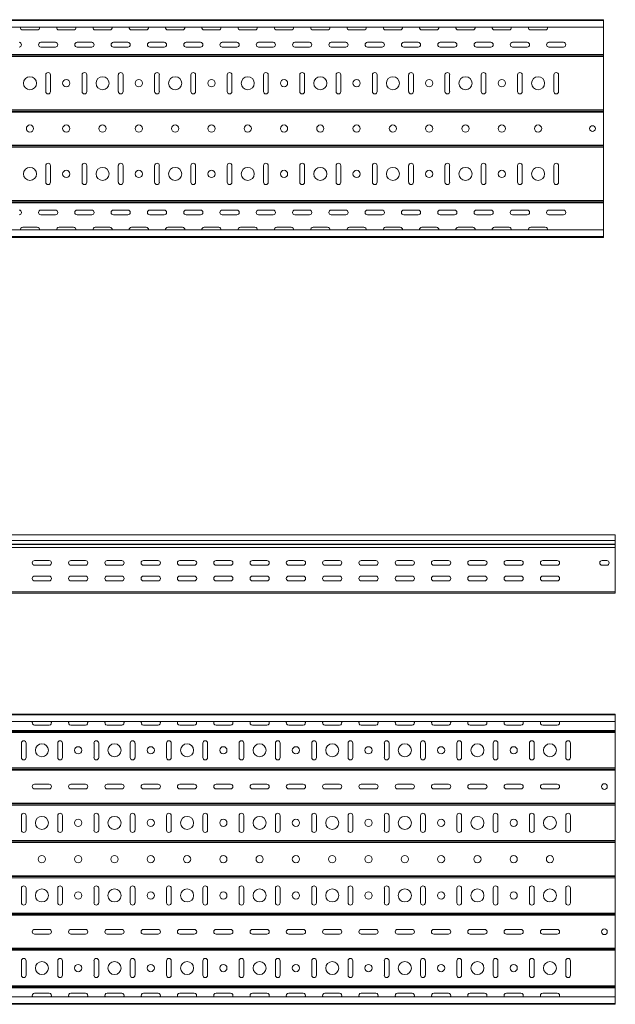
# Model space of a CAD drawing. Header units: millimetres. Extents: x -687 to 2818, y -3045 to -151.
# Tile 9 of 11: x 1997 to 2818, y -3043 to -1687. Entities that reach past the tile are written whole.
import ezdxf

# ---------------------------------------------------------------- set-up
doc = ezdxf.new("R2010")
doc.units = ezdxf.units.MM

msp = doc.modelspace()

# ---------------------------------------------------------------- linework, layer by layer
at = {"color": 7, "linetype": 'Continuous', "lineweight": 15}
for p, q in [((333.4, -1686.6), (2801.4, -1686.6)), ((2801.4, -1687.7), (333.4, -1687.7)), ((2801.4, -1687.7), (2801.4, -1686.6)), ((2801.4, -1696.8), (2801.4, -1687.7)), ((333.4, -1696.8), (2801.4, -1696.8)), ((2021.4, -1700.7), (2001.4, -1700.7)), ((2071.4, -1700.7), (2051.4, -1700.7)), ((2121.4, -1700.7), (2101.4, -1700.7)), ((2171.4, -1700.7), (2151.4, -1700.7)), ((2221.4, -1700.7), (2201.4, -1700.7)), ((2271.4, -1700.7), (2251.4, -1700.7)), ((2321.4, -1700.7), (2301.4, -1700.7)), ((2371.4, -1700.7), (2351.4, -1700.7)), ((2421.4, -1700.7), (2401.4, -1700.7)), ((2471.4, -1700.7), (2451.4, -1700.7)), ((2521.4, -1700.7), (2501.4, -1700.7)), ((2571.4, -1700.7), (2551.4, -1700.7)), ((2621.4, -1700.7), (2601.4, -1700.7)), ((2671.4, -1700.7), (2651.4, -1700.7)), ((2721.4, -1700.7), (2701.4, -1700.7)), ((2801.4, -1696.8), (2801.4, -1734.4)), ((2026.4, -1717.7), (2046.4, -1717.7)), ((2076.4, -1717.7), (2096.4, -1717.7)), ((2126.4, -1717.7), (2146.4, -1717.7)), ((2176.4, -1717.7), (2196.4, -1717.7)), ((2226.4, -1717.7), (2246.4, -1717.7)), ((2276.4, -1717.7), (2296.4, -1717.7)), ((2326.4, -1717.7), (2346.4, -1717.7)), ((2376.4, -1717.7), (2396.4, -1717.7)), ((2426.4, -1717.7), (2446.4, -1717.7)), ((2476.4, -1717.7), (2496.4, -1717.7)), ((2526.4, -1717.7), (2546.4, -1717.7)), ((2576.4, -1717.7), (2596.4, -1717.7)), ((2626.4, -1717.7), (2646.4, -1717.7)), ((2676.4, -1717.7), (2696.4, -1717.7)), ((2726.4, -1717.7), (2746.4, -1717.7)), ((333.4, -1734.4), (2801.4, -1734.4)), ((333.4, -1735.4), (2801.4, -1735.4)), ((333.4, -1735.5), (2801.4, -1735.5)), ((2046.4, -1724.2), (2026.4, -1724.2)), ((2096.4, -1724.2), (2076.4, -1724.2)), ((2146.4, -1724.2), (2126.4, -1724.2)), ((2196.4, -1724.2), (2176.4, -1724.2)), ((2246.4, -1724.2), (2226.4, -1724.2)), ((2296.4, -1724.2), (2276.4, -1724.2)), ((2346.4, -1724.2), (2326.4, -1724.2)), ((2396.4, -1724.2), (2376.4, -1724.2)), ((2446.4, -1724.2), (2426.4, -1724.2)), ((2496.4, -1724.2), (2476.4, -1724.2)), ((2546.4, -1724.2), (2526.4, -1724.2)), ((2596.4, -1724.2), (2576.4, -1724.2)), ((2646.4, -1724.2), (2626.4, -1724.2)), ((2696.4, -1724.2), (2676.4, -1724.2)), ((2746.4, -1724.2), (2726.4, -1724.2)), ((2801.4, -1734.4), (2801.4, -1735.4)), ((2801.4, -1735.4), (2801.4, -1735.5)), ((2801.4, -1735.5), (2801.4, -1737.2)), ((333.4, -1737.2), (2801.4, -1737.2)), ((2801.4, -1737.2), (2801.4, -1810.9)), ((2033.1, -1785.6), (2033.1, -1762.6)), ((2039.6, -1762.6), (2039.6, -1785.6)), ((2083.1, -1785.6), (2083.1, -1762.6)), ((2089.6, -1762.6), (2089.6, -1785.6)), ((2133.1, -1785.6), (2133.1, -1762.6)), ((2139.6, -1762.6), (2139.6, -1785.6)), ((2183.1, -1785.6), (2183.1, -1762.6)), ((2189.6, -1762.6), (2189.6, -1785.6)), ((2233.1, -1785.6), (2233.1, -1762.6)), ((2239.6, -1762.6), (2239.6, -1785.6)), ((2283.1, -1785.6), (2283.1, -1762.6)), ((2289.6, -1762.6), (2289.6, -1785.6)), ((2333.1, -1785.6), (2333.1, -1762.6)), ((2339.6, -1762.6), (2339.6, -1785.6)), ((2383.1, -1785.6), (2383.1, -1762.6)), ((2389.6, -1762.6), (2389.6, -1785.6)), ((2433.1, -1785.6), (2433.1, -1762.6)), ((2439.6, -1762.6), (2439.6, -1785.6)), ((2483.1, -1785.6), (2483.1, -1762.6)), ((2489.6, -1762.6), (2489.6, -1785.6)), ((2533.1, -1785.6), (2533.1, -1762.6)), ((2539.6, -1762.6), (2539.6, -1785.6)), ((2583.1, -1785.6), (2583.1, -1762.6)), ((2589.6, -1762.6), (2589.6, -1785.6)), ((2633.1, -1785.6), (2633.1, -1762.6)), ((2639.6, -1762.6), (2639.6, -1785.6)), ((2683.1, -1785.6), (2683.1, -1762.6)), ((2689.6, -1762.6), (2689.6, -1785.6)), ((2733.1, -1785.6), (2733.1, -1762.6)), ((2739.6, -1762.6), (2739.6, -1785.6)), ((333.4, -1810.9), (2801.4, -1810.9)), ((333.4, -1812.6), (2801.4, -1812.6)), ((333.4, -1812.7), (2801.4, -1812.7)), ((333.4, -1813.8), (2801.4, -1813.8)), ((2801.4, -1810.9), (2801.4, -1812.6)), ((2801.4, -1812.6), (2801.4, -1812.7)), ((2801.4, -1812.7), (2801.4, -1813.8)), ((2801.4, -1813.8), (2801.4, -1859.4)), ((333.4, -1859.4), (2801.4, -1859.4)), ((333.4, -1860.4), (2801.4, -1860.4)), ((333.4, -1860.5), (2801.4, -1860.5)), ((333.4, -1862.2), (2801.4, -1862.2)), ((2801.4, -1859.4), (2801.4, -1860.4)), ((2801.4, -1860.4), (2801.4, -1860.5)), ((2801.4, -1860.5), (2801.4, -1862.2)), ((2801.4, -1862.2), (2801.4, -1935.9)), ((2033.1, -1910.6), (2033.1, -1887.6)), ((2039.6, -1887.6), (2039.6, -1910.6)), ((2083.1, -1910.6), (2083.1, -1887.6)), ((2089.6, -1887.6), (2089.6, -1910.6)), ((2133.1, -1910.6), (2133.1, -1887.6)), ((2139.6, -1887.6), (2139.6, -1910.6)), ((2183.1, -1910.6), (2183.1, -1887.6)), ((2189.6, -1887.6), (2189.6, -1910.6)), ((2233.1, -1910.6), (2233.1, -1887.6)), ((2239.6, -1887.6), (2239.6, -1910.6)), ((2283.1, -1910.6), (2283.1, -1887.6)), ((2289.6, -1887.6), (2289.6, -1910.6)), ((2333.1, -1910.6), (2333.1, -1887.6)), ((2339.6, -1887.6), (2339.6, -1910.6)), ((2383.1, -1910.6), (2383.1, -1887.6)), ((2389.6, -1887.6), (2389.6, -1910.6)), ((2433.1, -1910.6), (2433.1, -1887.6)), ((2439.6, -1887.6), (2439.6, -1910.6)), ((2483.1, -1910.6), (2483.1, -1887.6)), ((2489.6, -1887.6), (2489.6, -1910.6)), ((2533.1, -1910.6), (2533.1, -1887.6)), ((2539.6, -1887.6), (2539.6, -1910.6)), ((2583.1, -1910.6), (2583.1, -1887.6)), ((2589.6, -1887.6), (2589.6, -1910.6)), ((2633.1, -1910.6), (2633.1, -1887.6)), ((2639.6, -1887.6), (2639.6, -1910.6)), ((2683.1, -1910.6), (2683.1, -1887.6)), ((2689.6, -1887.6), (2689.6, -1910.6)), ((2733.1, -1910.6), (2733.1, -1887.6)), ((2739.6, -1887.6), (2739.6, -1910.6)), ((333.4, -1935.9), (2801.4, -1935.9)), ((333.4, -1937.6), (2801.4, -1937.6)), ((333.4, -1937.7), (2801.4, -1937.7)), ((333.4, -1938.8), (2801.4, -1938.8)), ((2801.4, -1935.9), (2801.4, -1937.6)), ((2801.4, -1937.6), (2801.4, -1937.7)), ((2801.4, -1937.7), (2801.4, -1938.8)), ((2801.4, -1938.8), (2801.4, -1976.3)), ((2026.4, -1948.9), (2046.4, -1948.9)), ((2076.4, -1948.9), (2096.4, -1948.9)), ((2126.4, -1948.9), (2146.4, -1948.9)), ((2176.4, -1948.9), (2196.4, -1948.9)), ((2226.4, -1948.9), (2246.4, -1948.9)), ((2276.4, -1948.9), (2296.4, -1948.9)), ((2326.4, -1948.9), (2346.4, -1948.9)), ((2376.4, -1948.9), (2396.4, -1948.9)), ((2426.4, -1948.9), (2446.4, -1948.9)), ((2476.4, -1948.9), (2496.4, -1948.9)), ((2526.4, -1948.9), (2546.4, -1948.9)), ((2576.4, -1948.9), (2596.4, -1948.9)), ((2626.4, -1948.9), (2646.4, -1948.9)), ((2676.4, -1948.9), (2696.4, -1948.9)), ((2726.4, -1948.9), (2746.4, -1948.9)), ((2046.4, -1955.4), (2026.4, -1955.4)), ((2096.4, -1955.4), (2076.4, -1955.4)), ((2146.4, -1955.4), (2126.4, -1955.4)), ((2196.4, -1955.4), (2176.4, -1955.4)), ((2246.4, -1955.4), (2226.4, -1955.4)), ((2296.4, -1955.4), (2276.4, -1955.4)), ((2346.4, -1955.4), (2326.4, -1955.4)), ((2396.4, -1955.4), (2376.4, -1955.4)), ((2446.4, -1955.4), (2426.4, -1955.4)), ((2496.4, -1955.4), (2476.4, -1955.4)), ((2546.4, -1955.4), (2526.4, -1955.4)), ((2596.4, -1955.4), (2576.4, -1955.4)), ((2646.4, -1955.4), (2626.4, -1955.4)), ((2696.4, -1955.4), (2676.4, -1955.4)), ((2746.4, -1955.4), (2726.4, -1955.4)), ((2801.4, -1976.3), (333.4, -1976.3)), ((2001.4, -1972.4), (2021.4, -1972.4)), ((2051.4, -1972.4), (2071.4, -1972.4)), ((2101.4, -1972.4), (2121.4, -1972.4)), ((2151.4, -1972.4), (2171.4, -1972.4)), ((2201.4, -1972.4), (2221.4, -1972.4)), ((2251.4, -1972.4), (2271.4, -1972.4)), ((2301.4, -1972.4), (2321.4, -1972.4)), ((2351.4, -1972.4), (2371.4, -1972.4)), ((2401.4, -1972.4), (2421.4, -1972.4)), ((2451.4, -1972.4), (2471.4, -1972.4)), ((2501.4, -1972.4), (2521.4, -1972.4)), ((2551.4, -1972.4), (2571.4, -1972.4)), ((2601.4, -1972.4), (2621.4, -1972.4)), ((2651.4, -1972.4), (2671.4, -1972.4)), ((2701.4, -1972.4), (2721.4, -1972.4)), ((2801.4, -1985.4), (2801.4, -1976.3)), ((333.4, -1985.4), (2801.4, -1985.4)), ((333.4, -1986.6), (2801.4, -1986.6)), ((2801.4, -1986.6), (2801.4, -1985.4)), ((2817.8, -2396.5), (349.8, -2396.5)), ((2817.8, -2404), (2817.8, -2396.5)), ((349.8, -2404), (2817.8, -2404)), ((349.8, -2409.3), (2817.8, -2409.3)), ((349.8, -2409.6), (2817.8, -2409.6)), ((349.8, -2413.8), (2817.8, -2413.8)), ((2817.8, -2409.3), (2817.8, -2404)), ((2817.8, -2409.6), (2817.8, -2409.3)), ((2817.8, -2413.8), (2817.8, -2409.6)), ((2817.8, -2474.7), (2817.8, -2413.8)), ((2037.8, -2431.7), (2017.8, -2431.7)), ((2017.8, -2438.2), (2037.8, -2438.2)), ((2087.8, -2431.7), (2067.8, -2431.7)), ((2067.8, -2438.2), (2087.8, -2438.2)), ((2137.8, -2431.7), (2117.8, -2431.7)), ((2117.8, -2438.2), (2137.8, -2438.2)), ((2187.8, -2431.7), (2167.8, -2431.7)), ((2167.8, -2438.2), (2187.8, -2438.2)), ((2237.8, -2431.7), (2217.8, -2431.7)), ((2217.8, -2438.2), (2237.8, -2438.2)), ((2287.8, -2431.7), (2267.8, -2431.7)), ((2267.8, -2438.2), (2287.8, -2438.2)), ((2337.8, -2431.7), (2317.8, -2431.7)), ((2317.8, -2438.2), (2337.8, -2438.2)), ((2387.8, -2431.7), (2367.8, -2431.7)), ((2367.8, -2438.2), (2387.8, -2438.2)), ((2437.8, -2431.7), (2417.8, -2431.7)), ((2417.8, -2438.2), (2437.8, -2438.2)), ((2487.8, -2431.7), (2467.8, -2431.7)), ((2467.8, -2438.2), (2487.8, -2438.2)), ((2537.8, -2431.7), (2517.8, -2431.7)), ((2517.8, -2438.2), (2537.8, -2438.2)), ((2587.8, -2431.7), (2567.8, -2431.7)), ((2567.8, -2438.2), (2587.8, -2438.2)), ((2637.8, -2431.7), (2617.8, -2431.7)), ((2617.8, -2438.2), (2637.8, -2438.2)), ((2687.8, -2431.7), (2667.8, -2431.7)), ((2667.8, -2438.2), (2687.8, -2438.2)), ((2737.8, -2431.7), (2717.8, -2431.7)), ((2717.8, -2438.2), (2737.8, -2438.2)), ((2799.6, -2431.7), (2806.1, -2431.7)), ((2806.1, -2438.2), (2799.6, -2438.2)), ((2037.8, -2453.2), (2017.8, -2453.2)), ((2087.8, -2453.2), (2067.8, -2453.2)), ((2137.8, -2453.2), (2117.8, -2453.2)), ((2187.8, -2453.2), (2167.8, -2453.2)), ((2237.8, -2453.2), (2217.8, -2453.2)), ((2287.8, -2453.2), (2267.8, -2453.2)), ((2337.8, -2453.2), (2317.8, -2453.2)), ((2387.8, -2453.2), (2367.8, -2453.2)), ((2437.8, -2453.2), (2417.8, -2453.2)), ((2487.8, -2453.2), (2467.8, -2453.2)), ((2537.8, -2453.2), (2517.8, -2453.2)), ((2587.8, -2453.2), (2567.8, -2453.2)), ((2637.8, -2453.2), (2617.8, -2453.2)), ((2687.8, -2453.2), (2667.8, -2453.2)), ((2737.8, -2453.2), (2717.8, -2453.2)), ((2017.8, -2459.7), (2037.8, -2459.7)), ((2067.8, -2459.7), (2087.8, -2459.7)), ((2117.8, -2459.7), (2137.8, -2459.7)), ((2167.8, -2459.7), (2187.8, -2459.7)), ((2217.8, -2459.7), (2237.8, -2459.7)), ((2267.8, -2459.7), (2287.8, -2459.7)), ((2317.8, -2459.7), (2337.8, -2459.7)), ((2367.8, -2459.7), (2387.8, -2459.7)), ((2417.8, -2459.7), (2437.8, -2459.7)), ((2467.8, -2459.7), (2487.8, -2459.7)), ((2517.8, -2459.7), (2537.8, -2459.7)), ((2567.8, -2459.7), (2587.8, -2459.7)), ((2617.8, -2459.7), (2637.8, -2459.7)), ((2667.8, -2459.7), (2687.8, -2459.7)), ((2717.8, -2459.7), (2737.8, -2459.7)), ((349.8, -2474.7), (2817.8, -2474.7)), ((349.8, -2476.5), (2817.8, -2476.5)), ((2817.8, -2476.5), (2817.8, -2474.7)), ((349.8, -2643.2), (2817.8, -2643.2)), ((2817.8, -2644.3), (349.8, -2644.3)), ((2817.8, -2644.3), (2817.8, -2643.2)), ((2817.8, -2653.4), (2817.8, -2644.3)), ((349.8, -2653.4), (2817.8, -2653.4)), ((2037.8, -2658.7), (2017.8, -2658.7)), ((2087.8, -2658.7), (2067.8, -2658.7)), ((2137.8, -2658.7), (2117.8, -2658.7)), ((2187.8, -2658.7), (2167.8, -2658.7)), ((2237.8, -2658.7), (2217.8, -2658.7)), ((2287.8, -2658.7), (2267.8, -2658.7)), ((2337.8, -2658.7), (2317.8, -2658.7)), ((2387.8, -2658.7), (2367.8, -2658.7)), ((2437.8, -2658.7), (2417.8, -2658.7)), ((2487.8, -2658.7), (2467.8, -2658.7)), ((2537.8, -2658.7), (2517.8, -2658.7)), ((2587.8, -2658.7), (2567.8, -2658.7)), ((2637.8, -2658.7), (2617.8, -2658.7)), ((2687.8, -2658.7), (2667.8, -2658.7)), ((2737.8, -2658.7), (2717.8, -2658.7)), ((2817.8, -2653.4), (2817.8, -2666)), ((349.8, -2666), (2817.8, -2666)), ((349.8, -2667), (2817.8, -2667)), ((349.8, -2667.1), (2817.8, -2667.1)), ((349.8, -2668.8), (2817.8, -2668.8)), ((2817.8, -2666), (2817.8, -2667)), ((2817.8, -2667), (2817.8, -2667.1)), ((2817.8, -2667.1), (2817.8, -2668.8)), ((2817.8, -2668.8), (2817.8, -2717.5)), ((1999.6, -2703.2), (1999.6, -2683.2)), ((2006.1, -2683.2), (2006.1, -2703.2)), ((2049.6, -2703.2), (2049.6, -2683.2)), ((2056.1, -2683.2), (2056.1, -2703.2)), ((2099.6, -2703.2), (2099.6, -2683.2)), ((2106.1, -2683.2), (2106.1, -2703.2)), ((2149.6, -2703.2), (2149.6, -2683.2)), ((2156.1, -2683.2), (2156.1, -2703.2)), ((2199.6, -2703.2), (2199.6, -2683.2)), ((2206.1, -2683.2), (2206.1, -2703.2)), ((2249.6, -2703.2), (2249.6, -2683.2)), ((2256.1, -2683.2), (2256.1, -2703.2)), ((2299.6, -2703.2), (2299.6, -2683.2)), ((2306.1, -2683.2), (2306.1, -2703.2)), ((2349.6, -2703.2), (2349.6, -2683.2)), ((2356.1, -2683.2), (2356.1, -2703.2)), ((2399.6, -2703.2), (2399.6, -2683.2)), ((2406.1, -2683.2), (2406.1, -2703.2)), ((2449.6, -2703.2), (2449.6, -2683.2)), ((2456.1, -2683.2), (2456.1, -2703.2)), ((2499.6, -2703.2), (2499.6, -2683.2)), ((2506.1, -2683.2), (2506.1, -2703.2)), ((2549.6, -2703.2), (2549.6, -2683.2)), ((2556.1, -2683.2), (2556.1, -2703.2)), ((2599.6, -2703.2), (2599.6, -2683.2)), ((2606.1, -2683.2), (2606.1, -2703.2)), ((2649.6, -2703.2), (2649.6, -2683.2)), ((2656.1, -2683.2), (2656.1, -2703.2)), ((2699.6, -2703.2), (2699.6, -2683.2)), ((2706.1, -2683.2), (2706.1, -2703.2)), ((2749.6, -2703.2), (2749.6, -2683.2)), ((2756.1, -2683.2), (2756.1, -2703.2)), ((349.8, -2717.5), (2817.8, -2717.5)), ((349.8, -2719.2), (2817.8, -2719.2)), ((349.8, -2719.3), (2817.8, -2719.3)), ((349.8, -2720.4), (2817.8, -2720.4)), ((2817.8, -2717.5), (2817.8, -2719.2)), ((2817.8, -2719.2), (2817.8, -2719.3)), ((2817.8, -2719.3), (2817.8, -2720.4)), ((2817.8, -2720.4), (2817.8, -2766)), ((2017.8, -2739.9), (2037.8, -2739.9)), ((2067.8, -2739.9), (2087.8, -2739.9)), ((2117.8, -2739.9), (2137.8, -2739.9)), ((2167.8, -2739.9), (2187.8, -2739.9)), ((2217.8, -2739.9), (2237.8, -2739.9)), ((2267.8, -2739.9), (2287.8, -2739.9)), ((2317.8, -2739.9), (2337.8, -2739.9)), ((2367.8, -2739.9), (2387.8, -2739.9)), ((2417.8, -2739.9), (2437.8, -2739.9)), ((2467.8, -2739.9), (2487.8, -2739.9)), ((2517.8, -2739.9), (2537.8, -2739.9)), ((2567.8, -2739.9), (2587.8, -2739.9)), ((2617.8, -2739.9), (2637.8, -2739.9)), ((2667.8, -2739.9), (2687.8, -2739.9)), ((2717.8, -2739.9), (2737.8, -2739.9)), ((2037.8, -2746.4), (2017.8, -2746.4)), ((2087.8, -2746.4), (2067.8, -2746.4)), ((2137.8, -2746.4), (2117.8, -2746.4)), ((2187.8, -2746.4), (2167.8, -2746.4)), ((2237.8, -2746.4), (2217.8, -2746.4)), ((2287.8, -2746.4), (2267.8, -2746.4)), ((2337.8, -2746.4), (2317.8, -2746.4)), ((2387.8, -2746.4), (2367.8, -2746.4)), ((2437.8, -2746.4), (2417.8, -2746.4)), ((2487.8, -2746.4), (2467.8, -2746.4)), ((2537.8, -2746.4), (2517.8, -2746.4)), ((2587.8, -2746.4), (2567.8, -2746.4)), ((2637.8, -2746.4), (2617.8, -2746.4)), ((2687.8, -2746.4), (2667.8, -2746.4)), ((2737.8, -2746.4), (2717.8, -2746.4)), ((349.8, -2766), (2817.8, -2766)), ((349.8, -2767), (2817.8, -2767)), ((349.8, -2767.1), (2817.8, -2767.1)), ((2817.8, -2766), (2817.8, -2767)), ((2817.8, -2767), (2817.8, -2767.1)), ((2817.8, -2767.1), (2817.8, -2768.8)), ((349.8, -2768.8), (2817.8, -2768.8)), ((2817.8, -2768.8), (2817.8, -2817.5)), ((1999.6, -2803.2), (1999.6, -2783.2)), ((2006.1, -2783.2), (2006.1, -2803.2)), ((2049.6, -2803.2), (2049.6, -2783.2)), ((2056.1, -2783.2), (2056.1, -2803.2)), ((2099.6, -2803.2), (2099.6, -2783.2)), ((2106.1, -2783.2), (2106.1, -2803.2)), ((2149.6, -2803.2), (2149.6, -2783.2)), ((2156.1, -2783.2), (2156.1, -2803.2)), ((2199.6, -2803.2), (2199.6, -2783.2)), ((2206.1, -2783.2), (2206.1, -2803.2)), ((2249.6, -2803.2), (2249.6, -2783.2)), ((2256.1, -2783.2), (2256.1, -2803.2)), ((2299.6, -2803.2), (2299.6, -2783.2)), ((2306.1, -2783.2), (2306.1, -2803.2)), ((2349.6, -2803.2), (2349.6, -2783.2)), ((2356.1, -2783.2), (2356.1, -2803.2)), ((2399.6, -2803.2), (2399.6, -2783.2)), ((2406.1, -2783.2), (2406.1, -2803.2)), ((2449.6, -2803.2), (2449.6, -2783.2)), ((2456.1, -2783.2), (2456.1, -2803.2)), ((2499.6, -2803.2), (2499.6, -2783.2)), ((2506.1, -2783.2), (2506.1, -2803.2)), ((2549.6, -2803.2), (2549.6, -2783.2)), ((2556.1, -2783.2), (2556.1, -2803.2)), ((2599.6, -2803.2), (2599.6, -2783.2)), ((2606.1, -2783.2), (2606.1, -2803.2)), ((2649.6, -2803.2), (2649.6, -2783.2)), ((2656.1, -2783.2), (2656.1, -2803.2)), ((2699.6, -2803.2), (2699.6, -2783.2)), ((2706.1, -2783.2), (2706.1, -2803.2)), ((2749.6, -2803.2), (2749.6, -2783.2)), ((2756.1, -2783.2), (2756.1, -2803.2)), ((349.8, -2817.5), (2817.8, -2817.5)), ((349.8, -2819.2), (2817.8, -2819.2)), ((349.8, -2819.3), (2817.8, -2819.3)), ((349.8, -2820.4), (2817.8, -2820.4)), ((2817.8, -2817.5), (2817.8, -2819.2)), ((2817.8, -2819.2), (2817.8, -2819.3)), ((2817.8, -2819.3), (2817.8, -2820.4)), ((2817.8, -2820.4), (2817.8, -2866)), ((349.8, -2866), (2817.8, -2866)), ((349.8, -2867), (2817.8, -2867)), ((349.8, -2867.1), (2817.8, -2867.1)), ((349.8, -2868.8), (2817.8, -2868.8)), ((2817.8, -2866), (2817.8, -2867)), ((2817.8, -2867), (2817.8, -2867.1)), ((2817.8, -2867.1), (2817.8, -2868.8)), ((2817.8, -2868.8), (2817.8, -2917.5)), ((1999.6, -2903.2), (1999.6, -2883.2)), ((2006.1, -2883.2), (2006.1, -2903.2)), ((2049.6, -2903.2), (2049.6, -2883.2)), ((2056.1, -2883.2), (2056.1, -2903.2)), ((2099.6, -2903.2), (2099.6, -2883.2)), ((2106.1, -2883.2), (2106.1, -2903.2)), ((2149.6, -2903.2), (2149.6, -2883.2)), ((2156.1, -2883.2), (2156.1, -2903.2)), ((2199.6, -2903.2), (2199.6, -2883.2)), ((2206.1, -2883.2), (2206.1, -2903.2)), ((2249.6, -2903.2), (2249.6, -2883.2)), ((2256.1, -2883.2), (2256.1, -2903.2)), ((2299.6, -2903.2), (2299.6, -2883.2)), ((2306.1, -2883.2), (2306.1, -2903.2)), ((2349.6, -2903.2), (2349.6, -2883.2)), ((2356.1, -2883.2), (2356.1, -2903.2)), ((2399.6, -2903.2), (2399.6, -2883.2)), ((2406.1, -2883.2), (2406.1, -2903.2)), ((2449.6, -2903.2), (2449.6, -2883.2)), ((2456.1, -2883.2), (2456.1, -2903.2)), ((2499.6, -2903.2), (2499.6, -2883.2)), ((2506.1, -2883.2), (2506.1, -2903.2)), ((2549.6, -2903.2), (2549.6, -2883.2)), ((2556.1, -2883.2), (2556.1, -2903.2)), ((2599.6, -2903.2), (2599.6, -2883.2)), ((2606.1, -2883.2), (2606.1, -2903.2)), ((2649.6, -2903.2), (2649.6, -2883.2)), ((2656.1, -2883.2), (2656.1, -2903.2)), ((2699.6, -2903.2), (2699.6, -2883.2)), ((2706.1, -2883.2), (2706.1, -2903.2)), ((2749.6, -2903.2), (2749.6, -2883.2)), ((2756.1, -2883.2), (2756.1, -2903.2)), ((349.8, -2917.5), (2817.8, -2917.5)), ((349.8, -2919.2), (2817.8, -2919.2)), ((349.8, -2919.3), (2817.8, -2919.3)), ((349.8, -2920.4), (2817.8, -2920.4)), ((2817.8, -2917.5), (2817.8, -2919.2)), ((2817.8, -2919.2), (2817.8, -2919.3)), ((2817.8, -2919.3), (2817.8, -2920.4)), ((2817.8, -2920.4), (2817.8, -2966)), ((2017.8, -2939.9), (2037.8, -2939.9)), ((2067.8, -2939.9), (2087.8, -2939.9)), ((2117.8, -2939.9), (2137.8, -2939.9)), ((2167.8, -2939.9), (2187.8, -2939.9)), ((2217.8, -2939.9), (2237.8, -2939.9)), ((2267.8, -2939.9), (2287.8, -2939.9)), ((2317.8, -2939.9), (2337.8, -2939.9)), ((2367.8, -2939.9), (2387.8, -2939.9)), ((2417.8, -2939.9), (2437.8, -2939.9)), ((2467.8, -2939.9), (2487.8, -2939.9)), ((2517.8, -2939.9), (2537.8, -2939.9)), ((2567.8, -2939.9), (2587.8, -2939.9)), ((2617.8, -2939.9), (2637.8, -2939.9)), ((2667.8, -2939.9), (2687.8, -2939.9)), ((2717.8, -2939.9), (2737.8, -2939.9)), ((2037.8, -2946.4), (2017.8, -2946.4)), ((2087.8, -2946.4), (2067.8, -2946.4)), ((2137.8, -2946.4), (2117.8, -2946.4)), ((2187.8, -2946.4), (2167.8, -2946.4)), ((2237.8, -2946.4), (2217.8, -2946.4)), ((2287.8, -2946.4), (2267.8, -2946.4)), ((2337.8, -2946.4), (2317.8, -2946.4)), ((2387.8, -2946.4), (2367.8, -2946.4)), ((2437.8, -2946.4), (2417.8, -2946.4)), ((2487.8, -2946.4), (2467.8, -2946.4)), ((2537.8, -2946.4), (2517.8, -2946.4)), ((2587.8, -2946.4), (2567.8, -2946.4)), ((2637.8, -2946.4), (2617.8, -2946.4)), ((2687.8, -2946.4), (2667.8, -2946.4)), ((2737.8, -2946.4), (2717.8, -2946.4)), ((349.8, -2966), (2817.8, -2966)), ((349.8, -2967), (2817.8, -2967)), ((349.8, -2967.1), (2817.8, -2967.1)), ((349.8, -2968.8), (2817.8, -2968.8)), ((2817.8, -2966), (2817.8, -2967)), ((2817.8, -2967), (2817.8, -2967.1)), ((2817.8, -2967.1), (2817.8, -2968.8)), ((2817.8, -2968.8), (2817.8, -3017.5)), ((1999.6, -3003.2), (1999.6, -2983.2)), ((2006.1, -2983.2), (2006.1, -3003.2)), ((2049.6, -3003.2), (2049.6, -2983.2)), ((2056.1, -2983.2), (2056.1, -3003.2)), ((2099.6, -3003.2), (2099.6, -2983.2)), ((2106.1, -2983.2), (2106.1, -3003.2)), ((2149.6, -3003.2), (2149.6, -2983.2)), ((2156.1, -2983.2), (2156.1, -3003.2)), ((2199.6, -3003.2), (2199.6, -2983.2)), ((2206.1, -2983.2), (2206.1, -3003.2)), ((2249.6, -3003.2), (2249.6, -2983.2)), ((2256.1, -2983.2), (2256.1, -3003.2)), ((2299.6, -3003.2), (2299.6, -2983.2)), ((2306.1, -2983.2), (2306.1, -3003.2)), ((2349.6, -3003.2), (2349.6, -2983.2)), ((2356.1, -2983.2), (2356.1, -3003.2)), ((2399.6, -3003.2), (2399.6, -2983.2)), ((2406.1, -2983.2), (2406.1, -3003.2)), ((2449.6, -3003.2), (2449.6, -2983.2)), ((2456.1, -2983.2), (2456.1, -3003.2)), ((2499.6, -3003.2), (2499.6, -2983.2)), ((2506.1, -2983.2), (2506.1, -3003.2)), ((2549.6, -3003.2), (2549.6, -2983.2)), ((2556.1, -2983.2), (2556.1, -3003.2)), ((2599.6, -3003.2), (2599.6, -2983.2)), ((2606.1, -2983.2), (2606.1, -3003.2)), ((2649.6, -3003.2), (2649.6, -2983.2)), ((2656.1, -2983.2), (2656.1, -3003.2)), ((2699.6, -3003.2), (2699.6, -2983.2)), ((2706.1, -2983.2), (2706.1, -3003.2)), ((2749.6, -3003.2), (2749.6, -2983.2)), ((2756.1, -2983.2), (2756.1, -3003.2)), ((349.8, -3017.5), (2817.8, -3017.5)), ((349.8, -3019.2), (2817.8, -3019.2)), ((349.8, -3019.3), (2817.8, -3019.3)), ((349.8, -3020.4), (2817.8, -3020.4)), ((2817.8, -3017.5), (2817.8, -3019.2)), ((2817.8, -3019.2), (2817.8, -3019.3)), ((2817.8, -3019.3), (2817.8, -3020.4)), ((2817.8, -3020.4), (2817.8, -3032.9)), ((2817.8, -3032.9), (349.8, -3032.9)), ((2017.8, -3027.6), (2037.8, -3027.6)), ((2067.8, -3027.6), (2087.8, -3027.6)), ((2117.8, -3027.6), (2137.8, -3027.6)), ((2167.8, -3027.6), (2187.8, -3027.6)), ((2217.8, -3027.6), (2237.8, -3027.6)), ((2267.8, -3027.6), (2287.8, -3027.6)), ((2317.8, -3027.6), (2337.8, -3027.6)), ((2367.8, -3027.6), (2387.8, -3027.6)), ((2417.8, -3027.6), (2437.8, -3027.6)), ((2467.8, -3027.6), (2487.8, -3027.6)), ((2517.8, -3027.6), (2537.8, -3027.6)), ((2567.8, -3027.6), (2587.8, -3027.6)), ((2617.8, -3027.6), (2637.8, -3027.6)), ((2667.8, -3027.6), (2687.8, -3027.6)), ((2717.8, -3027.6), (2737.8, -3027.6)), ((2817.8, -3042), (2817.8, -3032.9)), ((349.8, -3042), (2817.8, -3042)), ((349.8, -3043.2), (2817.8, -3043.2)), ((2817.8, -3043.2), (2817.8, -3042))]:
    msp.add_line(p, q, dxfattribs=at)
for centre, radius in [((2011.4, -1774.1), 9), ((2061.4, -1774.1), 5), ((2111.4, -1774.1), 9), ((2161.4, -1774.1), 5), ((2211.4, -1774.1), 9), ((2261.4, -1774.1), 5), ((2311.4, -1774.1), 9), ((2361.4, -1774.1), 5), ((2411.4, -1774.1), 9), ((2461.4, -1774.1), 5), ((2511.4, -1774.1), 9), ((2561.4, -1774.1), 5), ((2611.4, -1774.1), 9), ((2661.4, -1774.1), 5), ((2711.4, -1774.1), 9), ((2011.4, -1836.6), 5), ((2061.4, -1836.6), 5), ((2111.4, -1836.6), 5), ((2161.4, -1836.6), 5), ((2211.4, -1836.6), 5), ((2261.4, -1836.6), 5), ((2311.4, -1836.6), 5), ((2361.4, -1836.6), 5), ((2411.4, -1836.6), 5), ((2461.4, -1836.6), 5), ((2511.4, -1836.6), 5), ((2561.4, -1836.6), 5), ((2611.4, -1836.6), 5), ((2661.4, -1836.6), 5), ((2711.4, -1836.6), 5), ((2786.4, -1836.6), 4), ((2011.4, -1899.1), 9), ((2061.4, -1899.1), 5), ((2111.4, -1899.1), 9), ((2161.4, -1899.1), 5), ((2211.4, -1899.1), 9), ((2261.4, -1899.1), 5), ((2311.4, -1899.1), 9), ((2361.4, -1899.1), 5), ((2411.4, -1899.1), 9), ((2461.4, -1899.1), 5), ((2511.4, -1899.1), 9), ((2561.4, -1899.1), 5), ((2611.4, -1899.1), 9), ((2661.4, -1899.1), 5), ((2711.4, -1899.1), 9), ((2027.8, -2693.2), 9), ((2127.8, -2693.2), 9), ((2227.8, -2693.2), 9), ((2327.8, -2693.2), 9), ((2427.8, -2693.2), 9), ((2527.8, -2693.2), 9), ((2627.8, -2693.2), 9), ((2727.8, -2693.2), 9), ((2077.8, -2693.2), 5), ((2177.8, -2693.2), 5), ((2277.8, -2693.2), 5), ((2377.8, -2693.2), 5), ((2477.8, -2693.2), 5), ((2577.8, -2693.2), 5), ((2677.8, -2693.2), 5), ((2802.8, -2743.2), 4), ((2027.8, -2793.2), 9), ((2077.8, -2793.2), 5), ((2127.8, -2793.2), 9), ((2177.8, -2793.2), 5), ((2227.8, -2793.2), 9), ((2277.8, -2793.2), 5), ((2327.8, -2793.2), 9), ((2377.8, -2793.2), 5), ((2427.8, -2793.2), 9), ((2477.8, -2793.2), 5), ((2527.8, -2793.2), 9), ((2577.8, -2793.2), 5), ((2627.8, -2793.2), 9), ((2677.8, -2793.2), 5), ((2727.8, -2793.2), 9), ((2027.8, -2843.2), 5), ((2077.8, -2843.2), 5), ((2127.8, -2843.2), 5), ((2177.8, -2843.2), 5), ((2227.8, -2843.2), 5), ((2277.8, -2843.2), 5), ((2327.8, -2843.2), 5), ((2377.8, -2843.2), 5), ((2427.8, -2843.2), 5), ((2477.8, -2843.2), 5), ((2527.8, -2843.2), 5), ((2577.8, -2843.2), 5), ((2627.8, -2843.2), 5), ((2677.8, -2843.2), 5), ((2727.8, -2843.2), 5), ((2027.8, -2893.2), 9), ((2077.8, -2893.2), 5), ((2127.8, -2893.2), 9), ((2177.8, -2893.2), 5), ((2227.8, -2893.2), 9), ((2277.8, -2893.2), 5), ((2327.8, -2893.2), 9), ((2377.8, -2893.2), 5), ((2427.8, -2893.2), 9), ((2477.8, -2893.2), 5), ((2527.8, -2893.2), 9), ((2577.8, -2893.2), 5), ((2627.8, -2893.2), 9), ((2677.8, -2893.2), 5), ((2727.8, -2893.2), 9), ((2802.8, -2943.2), 4), ((2027.8, -2993.2), 9), ((2127.8, -2993.2), 9), ((2227.8, -2993.2), 9), ((2327.8, -2993.2), 9), ((2427.8, -2993.2), 9), ((2527.8, -2993.2), 9), ((2627.8, -2993.2), 9), ((2727.8, -2993.2), 9), ((2077.8, -2993.2), 5), ((2177.8, -2993.2), 5), ((2277.8, -2993.2), 5), ((2377.8, -2993.2), 5), ((2477.8, -2993.2), 5), ((2577.8, -2993.2), 5), ((2677.8, -2993.2), 5)]:
    msp.add_circle(centre, radius, dxfattribs=at)
for centre, start, end in [((2001.4, -1697.5), 167.8599, 270), ((2021.4, -1697.5), 270, 12.1401), ((2051.4, -1697.5), 167.8599, 270), ((2071.4, -1697.5), 270, 12.1401), ((2101.4, -1697.5), 167.8599, 270), ((2121.4, -1697.5), 270, 12.1401), ((2151.4, -1697.5), 167.8599, 270), ((2171.4, -1697.5), 270, 12.1401), ((2201.4, -1697.5), 167.8599, 270), ((2221.4, -1697.5), 270, 12.1401), ((2251.4, -1697.5), 167.8599, 270), ((2271.4, -1697.5), 270, 12.1401), ((2301.4, -1697.5), 167.8599, 270), ((2321.4, -1697.5), 270, 12.1401), ((2351.4, -1697.5), 167.8599, 270), ((2371.4, -1697.5), 270, 12.1401), ((2401.4, -1697.5), 167.8599, 270), ((2421.4, -1697.5), 270, 12.1401), ((2451.4, -1697.5), 167.8599, 270), ((2471.4, -1697.5), 270, 12.1401), ((2501.4, -1697.5), 167.8599, 270), ((2521.4, -1697.5), 270, 12.1401), ((2551.4, -1697.5), 167.8599, 270), ((2571.4, -1697.5), 270, 12.1401), ((2601.4, -1697.5), 167.8599, 270), ((2621.4, -1697.5), 270, 12.1401), ((2651.4, -1697.5), 167.8599, 270), ((2671.4, -1697.5), 270, 12.1401), ((2701.4, -1697.5), 167.8599, 270), ((2721.4, -1697.5), 270, 12.1401), ((1996.4, -1721), 270, 90), ((2026.4, -1721), 90, 270), ((2046.4, -1721), 270, 90), ((2076.4, -1721), 90, 270), ((2096.4, -1721), 270, 90), ((2126.4, -1721), 90, 270), ((2146.4, -1721), 270, 90), ((2176.4, -1721), 90, 270), ((2196.4, -1721), 270, 90), ((2226.4, -1721), 90, 270), ((2246.4, -1721), 270, 90), ((2276.4, -1721), 90, 270), ((2296.4, -1721), 270, 90), ((2326.4, -1721), 90, 270), ((2346.4, -1721), 270, 90), ((2376.4, -1721), 90, 270), ((2396.4, -1721), 270, 90), ((2426.4, -1721), 90, 270), ((2446.4, -1721), 270, 90), ((2476.4, -1721), 90, 270), ((2496.4, -1721), 270, 90), ((2526.4, -1721), 90, 270), ((2546.4, -1721), 270, 90), ((2576.4, -1721), 90, 270), ((2596.4, -1721), 270, 90), ((2626.4, -1721), 90, 270), ((2646.4, -1721), 270, 90), ((2676.4, -1721), 90, 270), ((2696.4, -1721), 270, 90), ((2726.4, -1721), 90, 270), ((2746.4, -1721), 270, 90), ((2036.4, -1762.6), 0, 180), ((2086.4, -1762.6), 0, 180), ((2136.4, -1762.6), 0, 180), ((2186.4, -1762.6), 0, 180), ((2236.4, -1762.6), 0, 180), ((2286.4, -1762.6), 0, 180), ((2336.4, -1762.6), 0, 180), ((2386.4, -1762.6), 0, 180), ((2436.4, -1762.6), 0, 180), ((2486.4, -1762.6), 0, 180), ((2536.4, -1762.6), 0, 180), ((2586.4, -1762.6), 0, 180), ((2636.4, -1762.6), 0, 180), ((2686.4, -1762.6), 0, 180), ((2736.4, -1762.6), 0, 180), ((2036.4, -1785.6), 180, 0), ((2086.4, -1785.6), 180, 0), ((2136.4, -1785.6), 180, 0), ((2186.4, -1785.6), 180, 0), ((2236.4, -1785.6), 180, 0), ((2286.4, -1785.6), 180, 0), ((2336.4, -1785.6), 180, 0), ((2386.4, -1785.6), 180, 0), ((2436.4, -1785.6), 180, 0), ((2486.4, -1785.6), 180, 0), ((2536.4, -1785.6), 180, 0), ((2586.4, -1785.6), 180, 0), ((2636.4, -1785.6), 180, 0), ((2686.4, -1785.6), 180, 0), ((2736.4, -1785.6), 180, 0), ((2036.4, -1887.6), 0, 180), ((2086.4, -1887.6), 0, 180), ((2136.4, -1887.6), 0, 180), ((2186.4, -1887.6), 0, 180), ((2236.4, -1887.6), 0, 180), ((2286.4, -1887.6), 0, 180), ((2336.4, -1887.6), 0, 180), ((2386.4, -1887.6), 0, 180), ((2436.4, -1887.6), 0, 180), ((2486.4, -1887.6), 0, 180), ((2536.4, -1887.6), 0, 180), ((2586.4, -1887.6), 0, 180), ((2636.4, -1887.6), 0, 180), ((2686.4, -1887.6), 0, 180), ((2736.4, -1887.6), 0, 180), ((2036.4, -1910.6), 180, 0), ((2086.4, -1910.6), 180, 0), ((2136.4, -1910.6), 180, 0), ((2186.4, -1910.6), 180, 0), ((2236.4, -1910.6), 180, 0), ((2286.4, -1910.6), 180, 0), ((2336.4, -1910.6), 180, 0), ((2386.4, -1910.6), 180, 0), ((2436.4, -1910.6), 180, 0), ((2486.4, -1910.6), 180, 0), ((2536.4, -1910.6), 180, 0), ((2586.4, -1910.6), 180, 0), ((2636.4, -1910.6), 180, 0), ((2686.4, -1910.6), 180, 0), ((2736.4, -1910.6), 180, 0), ((1996.4, -1952.2), 270, 90), ((2026.4, -1952.2), 90, 270), ((2046.4, -1952.2), 270, 90), ((2076.4, -1952.2), 90, 270), ((2096.4, -1952.2), 270, 90), ((2126.4, -1952.2), 90, 270), ((2146.4, -1952.2), 270, 90), ((2176.4, -1952.2), 90, 270), ((2196.4, -1952.2), 270, 90), ((2226.4, -1952.2), 90, 270), ((2246.4, -1952.2), 270, 90), ((2276.4, -1952.2), 90, 270), ((2296.4, -1952.2), 270, 90), ((2326.4, -1952.2), 90, 270), ((2346.4, -1952.2), 270, 90), ((2376.4, -1952.2), 90, 270), ((2396.4, -1952.2), 270, 90), ((2426.4, -1952.2), 90, 270), ((2446.4, -1952.2), 270, 90), ((2476.4, -1952.2), 90, 270), ((2496.4, -1952.2), 270, 90), ((2526.4, -1952.2), 90, 270), ((2546.4, -1952.2), 270, 90), ((2576.4, -1952.2), 90, 270), ((2596.4, -1952.2), 270, 90), ((2626.4, -1952.2), 90, 270), ((2646.4, -1952.2), 270, 90), ((2676.4, -1952.2), 90, 270), ((2696.4, -1952.2), 270, 90), ((2726.4, -1952.2), 90, 270), ((2746.4, -1952.2), 270, 90), ((2001.4, -1975.7), 90, 192.1401), ((2021.4, -1975.7), 347.8599, 90), ((2051.4, -1975.7), 90, 192.1401), ((2071.4, -1975.7), 347.8599, 90), ((2101.4, -1975.7), 90, 192.1401), ((2121.4, -1975.7), 347.8599, 90), ((2151.4, -1975.7), 90, 192.1401), ((2171.4, -1975.7), 347.8599, 90), ((2201.4, -1975.7), 90, 192.1401), ((2221.4, -1975.7), 347.8599, 90), ((2251.4, -1975.7), 90, 192.1401), ((2271.4, -1975.7), 347.8599, 90), ((2301.4, -1975.7), 90, 192.1401), ((2321.4, -1975.7), 347.8599, 90), ((2351.4, -1975.7), 90, 192.1401), ((2371.4, -1975.7), 347.8599, 90), ((2401.4, -1975.7), 90, 192.1401), ((2421.4, -1975.7), 347.8599, 90), ((2451.4, -1975.7), 90, 192.1401), ((2471.4, -1975.7), 347.8599, 90), ((2501.4, -1975.7), 90, 192.1401), ((2521.4, -1975.7), 347.8599, 90), ((2551.4, -1975.7), 90, 192.1401), ((2571.4, -1975.7), 347.8599, 90), ((2601.4, -1975.7), 90, 192.1401), ((2621.4, -1975.7), 347.8599, 90), ((2651.4, -1975.7), 90, 192.1401), ((2671.4, -1975.7), 347.8599, 90), ((2701.4, -1975.7), 90, 192.1401), ((2721.4, -1975.7), 347.8599, 90), ((2017.8, -2435), 90, 270), ((2037.8, -2435), 270, 90), ((2067.8, -2435), 90, 270), ((2087.8, -2435), 270, 90), ((2117.8, -2435), 90, 270), ((2137.8, -2435), 270, 90), ((2167.8, -2435), 90, 270), ((2187.8, -2435), 270, 90), ((2217.8, -2435), 90, 270), ((2237.8, -2435), 270, 90), ((2267.8, -2435), 90, 270), ((2287.8, -2435), 270, 90), ((2317.8, -2435), 90, 270), ((2337.8, -2435), 270, 90), ((2367.8, -2435), 90, 270), ((2387.8, -2435), 270, 90), ((2417.8, -2435), 90, 270), ((2437.8, -2435), 270, 90), ((2467.8, -2435), 90, 270), ((2487.8, -2435), 270, 90), ((2517.8, -2435), 90, 270), ((2537.8, -2435), 270, 90), ((2567.8, -2435), 90, 270), ((2587.8, -2435), 270, 90), ((2617.8, -2435), 90, 270), ((2637.8, -2435), 270, 90), ((2667.8, -2435), 90, 270), ((2687.8, -2435), 270, 90), ((2717.8, -2435), 90, 270), ((2737.8, -2435), 270, 90), ((2799.6, -2435), 90, 270), ((2806.1, -2435), 270, 90), ((2017.8, -2456.5), 90, 270), ((2037.8, -2456.5), 270, 90), ((2067.8, -2456.5), 90, 270), ((2087.8, -2456.5), 270, 90), ((2117.8, -2456.5), 90, 270), ((2137.8, -2456.5), 270, 90), ((2167.8, -2456.5), 90, 270), ((2187.8, -2456.5), 270, 90), ((2217.8, -2456.5), 90, 270), ((2237.8, -2456.5), 270, 90), ((2267.8, -2456.5), 90, 270), ((2287.8, -2456.5), 270, 90), ((2317.8, -2456.5), 90, 270), ((2337.8, -2456.5), 270, 90), ((2367.8, -2456.5), 90, 270), ((2387.8, -2456.5), 270, 90), ((2417.8, -2456.5), 90, 270), ((2437.8, -2456.5), 270, 90), ((2467.8, -2456.5), 90, 270), ((2487.8, -2456.5), 270, 90), ((2517.8, -2456.5), 90, 270), ((2537.8, -2456.5), 270, 90), ((2567.8, -2456.5), 90, 270), ((2587.8, -2456.5), 270, 90), ((2617.8, -2456.5), 90, 270), ((2637.8, -2456.5), 270, 90), ((2667.8, -2456.5), 90, 270), ((2687.8, -2456.5), 270, 90), ((2717.8, -2456.5), 90, 270), ((2737.8, -2456.5), 270, 90), ((2017.8, -2655.5), 139.9329, 270), ((2037.8, -2655.5), 270, 40.0671), ((2067.8, -2655.5), 139.9329, 270), ((2087.8, -2655.5), 270, 40.0671), ((2117.8, -2655.5), 139.9329, 270), ((2137.8, -2655.5), 270, 40.0671), ((2167.8, -2655.5), 139.9329, 270), ((2187.8, -2655.5), 270, 40.0671), ((2217.8, -2655.5), 139.9329, 270), ((2237.8, -2655.5), 270, 40.0671), ((2267.8, -2655.5), 139.9329, 270), ((2287.8, -2655.5), 270, 40.0671), ((2317.8, -2655.5), 139.9329, 270), ((2337.8, -2655.5), 270, 40.0671), ((2367.8, -2655.5), 139.9329, 270), ((2387.8, -2655.5), 270, 40.0671), ((2417.8, -2655.5), 139.9329, 270), ((2437.8, -2655.5), 270, 40.0671), ((2467.8, -2655.5), 139.9329, 270), ((2487.8, -2655.5), 270, 40.0671), ((2517.8, -2655.5), 139.9329, 270), ((2537.8, -2655.5), 270, 40.0671), ((2567.8, -2655.5), 139.9329, 270), ((2587.8, -2655.5), 270, 40.0671), ((2617.8, -2655.5), 139.9329, 270), ((2637.8, -2655.5), 270, 40.0671), ((2667.8, -2655.5), 139.9329, 270), ((2687.8, -2655.5), 270, 40.0671), ((2717.8, -2655.5), 139.9329, 270), ((2737.8, -2655.5), 270, 40.0671), ((2002.8, -2683.2), 0, 180), ((2052.8, -2683.2), 0, 180), ((2102.8, -2683.2), 0, 180), ((2152.8, -2683.2), 0, 180), ((2202.8, -2683.2), 0, 180), ((2252.8, -2683.2), 0, 180), ((2302.8, -2683.2), 0, 180), ((2352.8, -2683.2), 0, 180), ((2402.8, -2683.2), 0, 180), ((2452.8, -2683.2), 0, 180), ((2502.8, -2683.2), 0, 180), ((2552.8, -2683.2), 0, 180), ((2602.8, -2683.2), 0, 180), ((2652.8, -2683.2), 0, 180), ((2702.8, -2683.2), 0, 180), ((2752.8, -2683.2), 0, 180), ((2002.8, -2703.2), 180, 0), ((2052.8, -2703.2), 180, 0), ((2102.8, -2703.2), 180, 0), ((2152.8, -2703.2), 180, 0), ((2202.8, -2703.2), 180, 0), ((2252.8, -2703.2), 180, 0), ((2302.8, -2703.2), 180, 0), ((2352.8, -2703.2), 180, 0), ((2402.8, -2703.2), 180, 0), ((2452.8, -2703.2), 180, 0), ((2502.8, -2703.2), 180, 0), ((2552.8, -2703.2), 180, 0), ((2602.8, -2703.2), 180, 0), ((2652.8, -2703.2), 180, 0), ((2702.8, -2703.2), 180, 0), ((2752.8, -2703.2), 180, 0), ((2017.8, -2743.2), 90, 270), ((2037.8, -2743.2), 270, 90), ((2067.8, -2743.2), 90, 270), ((2087.8, -2743.2), 270, 90), ((2117.8, -2743.2), 90, 270), ((2137.8, -2743.2), 270, 90), ((2167.8, -2743.2), 90, 270), ((2187.8, -2743.2), 270, 90), ((2217.8, -2743.2), 90, 270), ((2237.8, -2743.2), 270, 90), ((2267.8, -2743.2), 90, 270), ((2287.8, -2743.2), 270, 90), ((2317.8, -2743.2), 90, 270), ((2337.8, -2743.2), 270, 90), ((2367.8, -2743.2), 90, 270), ((2387.8, -2743.2), 270, 90), ((2417.8, -2743.2), 90, 270), ((2437.8, -2743.2), 270, 90), ((2467.8, -2743.2), 90, 270), ((2487.8, -2743.2), 270, 90), ((2517.8, -2743.2), 90, 270), ((2537.8, -2743.2), 270, 90), ((2567.8, -2743.2), 90, 270), ((2587.8, -2743.2), 270, 90), ((2617.8, -2743.2), 90, 270), ((2637.8, -2743.2), 270, 90), ((2667.8, -2743.2), 90, 270), ((2687.8, -2743.2), 270, 90), ((2717.8, -2743.2), 90, 270), ((2737.8, -2743.2), 270, 90), ((2002.8, -2783.2), 0, 180), ((2052.8, -2783.2), 0, 180), ((2102.8, -2783.2), 0, 180), ((2152.8, -2783.2), 0, 180), ((2202.8, -2783.2), 0, 180), ((2252.8, -2783.2), 0, 180), ((2302.8, -2783.2), 0, 180), ((2352.8, -2783.2), 0, 180), ((2402.8, -2783.2), 0, 180), ((2452.8, -2783.2), 0, 180), ((2502.8, -2783.2), 0, 180), ((2552.8, -2783.2), 0, 180), ((2602.8, -2783.2), 0, 180), ((2652.8, -2783.2), 0, 180), ((2702.8, -2783.2), 0, 180), ((2752.8, -2783.2), 0, 180), ((2002.8, -2803.2), 180, 0), ((2052.8, -2803.2), 180, 0), ((2102.8, -2803.2), 180, 0), ((2152.8, -2803.2), 180, 0), ((2202.8, -2803.2), 180, 0), ((2252.8, -2803.2), 180, 0), ((2302.8, -2803.2), 180, 0), ((2352.8, -2803.2), 180, 0), ((2402.8, -2803.2), 180, 0), ((2452.8, -2803.2), 180, 0), ((2502.8, -2803.2), 180, 0), ((2552.8, -2803.2), 180, 0), ((2602.8, -2803.2), 180, 0), ((2652.8, -2803.2), 180, 0), ((2702.8, -2803.2), 180, 0), ((2752.8, -2803.2), 180, 0), ((2002.8, -2883.2), 0, 180), ((2052.8, -2883.2), 0, 180), ((2102.8, -2883.2), 0, 180), ((2152.8, -2883.2), 0, 180), ((2202.8, -2883.2), 0, 180), ((2252.8, -2883.2), 0, 180), ((2302.8, -2883.2), 0, 180), ((2352.8, -2883.2), 0, 180), ((2402.8, -2883.2), 0, 180), ((2452.8, -2883.2), 0, 180), ((2502.8, -2883.2), 0, 180), ((2552.8, -2883.2), 0, 180), ((2602.8, -2883.2), 0, 180), ((2652.8, -2883.2), 0, 180), ((2702.8, -2883.2), 0, 180), ((2752.8, -2883.2), 0, 180), ((2002.8, -2903.2), 180, 0), ((2052.8, -2903.2), 180, 0), ((2102.8, -2903.2), 180, 0), ((2152.8, -2903.2), 180, 0), ((2202.8, -2903.2), 180, 0), ((2252.8, -2903.2), 180, 0), ((2302.8, -2903.2), 180, 0), ((2352.8, -2903.2), 180, 0), ((2402.8, -2903.2), 180, 0), ((2452.8, -2903.2), 180, 0), ((2502.8, -2903.2), 180, 0), ((2552.8, -2903.2), 180, 0), ((2602.8, -2903.2), 180, 0), ((2652.8, -2903.2), 180, 0), ((2702.8, -2903.2), 180, 0), ((2752.8, -2903.2), 180, 0), ((2017.8, -2943.2), 90, 270), ((2037.8, -2943.2), 270, 90), ((2067.8, -2943.2), 90, 270), ((2087.8, -2943.2), 270, 90), ((2117.8, -2943.2), 90, 270), ((2137.8, -2943.2), 270, 90), ((2167.8, -2943.2), 90, 270), ((2187.8, -2943.2), 270, 90), ((2217.8, -2943.2), 90, 270), ((2237.8, -2943.2), 270, 90), ((2267.8, -2943.2), 90, 270), ((2287.8, -2943.2), 270, 90), ((2317.8, -2943.2), 90, 270), ((2337.8, -2943.2), 270, 90), ((2367.8, -2943.2), 90, 270), ((2387.8, -2943.2), 270, 90), ((2417.8, -2943.2), 90, 270), ((2437.8, -2943.2), 270, 90), ((2467.8, -2943.2), 90, 270), ((2487.8, -2943.2), 270, 90), ((2517.8, -2943.2), 90, 270), ((2537.8, -2943.2), 270, 90), ((2567.8, -2943.2), 90, 270), ((2587.8, -2943.2), 270, 90), ((2617.8, -2943.2), 90, 270), ((2637.8, -2943.2), 270, 90), ((2667.8, -2943.2), 90, 270), ((2687.8, -2943.2), 270, 90), ((2717.8, -2943.2), 90, 270), ((2737.8, -2943.2), 270, 90), ((2002.8, -2983.2), 0, 180), ((2052.8, -2983.2), 0, 180), ((2102.8, -2983.2), 0, 180), ((2152.8, -2983.2), 0, 180), ((2202.8, -2983.2), 0, 180), ((2252.8, -2983.2), 0, 180), ((2302.8, -2983.2), 0, 180), ((2352.8, -2983.2), 0, 180), ((2402.8, -2983.2), 0, 180), ((2452.8, -2983.2), 0, 180), ((2502.8, -2983.2), 0, 180), ((2552.8, -2983.2), 0, 180), ((2602.8, -2983.2), 0, 180), ((2652.8, -2983.2), 0, 180), ((2702.8, -2983.2), 0, 180), ((2752.8, -2983.2), 0, 180), ((2002.8, -3003.2), 180, 0), ((2052.8, -3003.2), 180, 0), ((2102.8, -3003.2), 180, 0), ((2152.8, -3003.2), 180, 0), ((2202.8, -3003.2), 180, 0), ((2252.8, -3003.2), 180, 0), ((2302.8, -3003.2), 180, 0), ((2352.8, -3003.2), 180, 0), ((2402.8, -3003.2), 180, 0), ((2452.8, -3003.2), 180, 0), ((2502.8, -3003.2), 180, 0), ((2552.8, -3003.2), 180, 0), ((2602.8, -3003.2), 180, 0), ((2652.8, -3003.2), 180, 0), ((2702.8, -3003.2), 180, 0), ((2752.8, -3003.2), 180, 0), ((2017.8, -3030.9), 90, 220.0671), ((2037.8, -3030.9), 319.9329, 90), ((2067.8, -3030.9), 90, 220.0671), ((2087.8, -3030.9), 319.9329, 90), ((2117.8, -3030.9), 90, 220.0671), ((2137.8, -3030.9), 319.9329, 90), ((2167.8, -3030.9), 90, 220.0671), ((2187.8, -3030.9), 319.9329, 90), ((2217.8, -3030.9), 90, 220.0671), ((2237.8, -3030.9), 319.9329, 90), ((2267.8, -3030.9), 90, 220.0671), ((2287.8, -3030.9), 319.9329, 90), ((2317.8, -3030.9), 90, 220.0671), ((2337.8, -3030.9), 319.9329, 90), ((2367.8, -3030.9), 90, 220.0671), ((2387.8, -3030.9), 319.9329, 90), ((2417.8, -3030.9), 90, 220.0671), ((2437.8, -3030.9), 319.9329, 90), ((2467.8, -3030.9), 90, 220.0671), ((2487.8, -3030.9), 319.9329, 90), ((2517.8, -3030.9), 90, 220.0671), ((2537.8, -3030.9), 319.9329, 90), ((2567.8, -3030.9), 90, 220.0671), ((2587.8, -3030.9), 319.9329, 90), ((2617.8, -3030.9), 90, 220.0671), ((2637.8, -3030.9), 319.9329, 90), ((2667.8, -3030.9), 90, 220.0671), ((2687.8, -3030.9), 319.9329, 90), ((2717.8, -3030.9), 90, 220.0671), ((2737.8, -3030.9), 319.9329, 90)]:
    msp.add_arc(centre, 3.25, start, end, dxfattribs=at)

doc.saveas('drawing.dxf')
